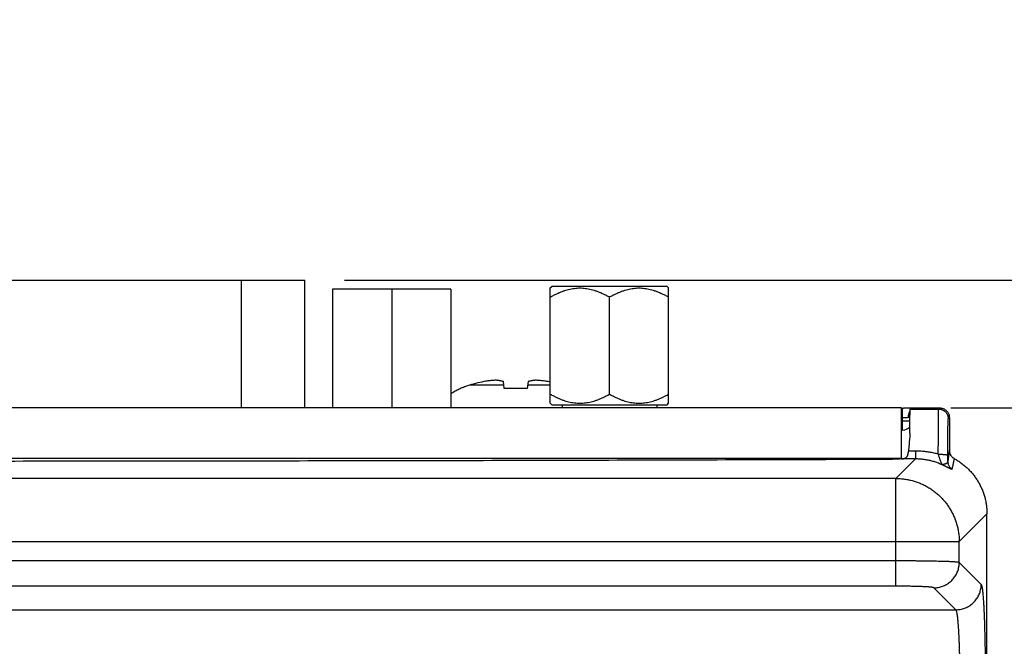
# Model space of a CAD drawing. Header units: inches. Extents: x 0 to 34, y 0 to 22.
# Tile 19 of 47: x 8.6 to 10.2, y 8.1 to 9.1. Entities that reach past the tile are written whole.
import ezdxf

# ---------------------------------------------------------------- set-up
doc = ezdxf.new("R2010")
doc.units = ezdxf.units.IN
doc.header["$LTSCALE"] = 1.87
doc.header["$MEASUREMENT"] = 0
doc.layers.get('0').update_dxf_attribs({"linetype": 'CONTINUOUS'})
doc.layers.add('DIMENSIONS', color=7, linetype='CONTINUOUS')
doc.styles.get("Standard").update_dxf_attribs({"font": 'txt', "width": 0.8})
doc.dimstyles.new('DIMSTYLE_1', dxfattribs={"dimtxt": 0.125, "dimasz": 0.18, "dimexe": 0.18, "dimexo": 0.0625, "dimgap": 0.09, "dimtad": 0, "dimtih": 1, "dimtoh": 1, "dimdec": 3, "dimzin": 4, "dimdsep": 46, "dimtxsty": 'STANDARD', "dimblk": '_FILLED', "dimblk1": '_FILLED', "dimblk2": '_FILLED', "dimcen": 0.09, "dimadec": 0, "dimazin": 0, "dimtp": 0.01, "dimtm": 0.01, "dimtfac": 1, "dimtdec": 3, "dimtofl": 0, "dimtmove": 0, "dimatfit": 3, "dimldrblk": '_FILLED', "dimfxl": 1, "dimtolj": 1, "dimtzin": 4, "dimarcsym": 0})

# ---------------------------------------------------------------- blocks, each defined once
blk = doc.blocks.new('_FILLED')
at = {"color": 0, "linetype": 'BYBLOCK'}
blk.add_solid([(0, 0), (-1, 0.1736), (-1, -0.1736)], dxfattribs=at)
blk = doc.blocks.new('*D3')
at = {"layer": 'DIMENSIONS', "color": 2, "linetype": 'CONTINUOUS'}
for p, q in [((10.1057, 8.5082), (11.7832, 8.5082)), ((11.6582, 8.5082), (11.6582, 7.3248)), ((11.6582, 4.9582), (11.6582, 6.8873)), ((10.1253, 4.9582), (11.7832, 4.9582))]:
    blk.add_line(p, q, dxfattribs=at)
at = {"layer": 'DIMENSIONS', "color": 2, "linetype": 'CONTINUOUS', "xscale": 0.18, "yscale": 0.18, "zscale": 0.18}
for p, rotation in [((11.6582, 8.5082), 90), ((11.6582, 4.9582), 270)]:
    blk.add_blockref('_FILLED', p, dxfattribs=dict(at, rotation=rotation))
at = {"layer": 'DIMENSIONS', "color": 2, "linetype": 'CONTINUOUS', "width": 0.8}
for s, p in [('3.550', (11.3082, 7.1373)), ('[', (11.3082, 6.9498)), (']', (11.9082, 6.9498)), ('90.17', (11.4082, 6.9498))]:
    blk.add_text(s, height=0.125, dxfattribs=at).set_placement(p)
blk = doc.blocks.new('*D22')
at = {"layer": 'DIMENSIONS', "color": 2, "linetype": 'CONTINUOUS'}
for p, q in [((10.9082, 8.7099), (10.9082, 9.0492)), ((10.9082, 9.0492), (11.0257, 9.0492)), ((9.1474, 8.7099), (11.0332, 8.7099)), ((10.1057, 8.5082), (11.0332, 8.5082)), ((10.9082, 8.5082), (10.9082, 8.1482))]:
    blk.add_line(p, q, dxfattribs=at)
at = {"layer": 'DIMENSIONS', "color": 2, "linetype": 'CONTINUOUS', "xscale": 0.18, "yscale": 0.18, "zscale": 0.18}
for p, rotation in [((10.9082, 8.7099), 270), ((10.9082, 8.5082), 90)]:
    blk.add_blockref('_FILLED', p, dxfattribs=dict(at, rotation=rotation))
at = {"layer": 'DIMENSIONS', "color": 2, "linetype": 'CONTINUOUS', "width": 0.8}
for s, p in [('[', (11.6132, 8.9867)), (']', (12.1132, 8.9867)), ('.202', (11.0882, 8.9867)), ('5.12', (11.7132, 8.9867))]:
    blk.add_text(s, height=0.125, dxfattribs=at).set_placement(p)

msp = doc.modelspace()

# ---------------------------------------------------------------- linework, layer by layer
at = {"color": 7, "linetype": 'CONTINUOUS'}
for p, q in [((8.3749, 8.7099), (9.0849, 8.7099)), ((8.9849, 8.5082), (8.9849, 8.7099)), ((9.0849, 8.5082), (9.0849, 8.7099)), ((9.4727, 8.6978), (9.4756, 8.7007)), ((9.4727, 8.5157), (9.4727, 8.6978)), ((9.4756, 8.7007), (9.6568, 8.7007)), ((9.6597, 8.6978), (9.6568, 8.7007)), ((9.6597, 8.5157), (9.6597, 8.6978)), ((9.1287, 8.6957), (9.1287, 8.5082)), ((9.3157, 8.6957), (9.1287, 8.6957)), ((9.2222, 8.6957), (9.2222, 8.5082)), ((9.3157, 8.6957), (9.3157, 8.5082)), ((9.5662, 8.5301), (9.5662, 8.6833)), ((9.3994, 8.5442), (9.3451, 8.5442)), ((9.3999, 8.539), (9.3988, 8.5498)), ((9.4376, 8.5498), (9.4364, 8.539)), ((9.4727, 8.5442), (9.437, 8.5442)), ((9.4364, 8.539), (9.3999, 8.539)), ((9.4752, 8.5132), (9.4727, 8.5157)), ((9.4752, 8.5132), (9.6572, 8.5132)), ((9.4912, 8.5132), (9.4912, 8.5082)), ((9.6412, 8.5132), (9.6412, 8.5082)), ((9.6572, 8.5132), (9.6597, 8.5157)), ((10.0277, 8.5082), (6.8287, 8.5082)), ((10.0277, 8.4276), (10.0277, 8.5082)), ((10.0277, 8.5079), (10.031, 8.5079)), ((10.0294, 8.493), (10.0294, 8.5079)), ((10.0414, 8.5064), (10.0432, 8.5082)), ((10.0414, 8.5064), (10.0864, 8.5064)), ((10.0432, 8.5082), (10.0882, 8.5082)), ((10.0864, 8.5064), (10.0882, 8.5082)), ((10.0294, 8.493), (10.0277, 8.493)), ((10.0277, 8.488), (10.0294, 8.488)), ((10.0294, 8.488), (10.0294, 8.493)), ((10.0294, 8.4732), (10.0294, 8.488)), ((10.1014, 8.4914), (10.1032, 8.4932)), ((10.1032, 8.4932), (10.1032, 8.4414)), ((10.0277, 8.4732), (10.0294, 8.4732)), ((10.0498, 8.44), (10.0387, 8.44)), ((10.0498, 8.44), (10.0498, 8.4276)), ((10.0277, 8.4282), (6.8287, 8.4282)), ((10.0189, 8.3968), (10.0498, 8.4276)), ((10.0498, 8.4276), (10.0272, 8.4276)), ((10.0189, 8.3968), (6.8374, 8.3968)), ((10.0189, 8.2265), (10.0189, 8.3968)), ((10.1188, 8.2969), (10.1627, 8.3407)), ((10.1627, 5.0581), (10.1627, 8.3407)), ((6.7375, 8.2969), (10.1188, 8.2969)), ((10.1188, 8.264), (10.1188, 8.2969)), ((10.0189, 8.2665), (6.8374, 8.2665)), ((10.1536, 8.2292), (10.1188, 8.264)), ((10.0189, 8.2265), (6.8374, 8.2265)), ((10.1136, 8.1893), (10.0789, 8.224)), ((6.7428, 8.1893), (10.1136, 8.1893))]:
    msp.add_line(p, q, dxfattribs=at)
msp.add_lwpolyline([(10.0431, 8.5081), (10.0358, 8.5079), (10.0334, 8.5079), (10.031, 8.5079)], dxfattribs=at)
for centre, radius, start, end in [((9.4182, 8.2999), 0.255, 100.6867, 106.6481), ((9.4182, 8.2999), 0.255, 77.6697, 79.3133), ((10.0294, 8.4882), 0.015, 270, 320.1447)]:
    msp.add_arc(centre, radius, start, end, dxfattribs=at)
for points, knots in [([(9.4727, 8.6833), (9.4744, 8.6843), (9.4778, 8.6862), (9.4828, 8.6887), (9.4877, 8.6909), (9.4924, 8.6927), (9.497, 8.6943), (9.5016, 8.6956), (9.5061, 8.6965), (9.5106, 8.6972), (9.515, 8.6977), (9.5194, 8.6978), (9.5239, 8.6977), (9.5283, 8.6972), (9.5328, 8.6965), (9.5373, 8.6956), (9.5418, 8.6943), (9.5465, 8.6927), (9.5512, 8.6909), (9.5561, 8.6887), (9.5611, 8.6862), (9.5645, 8.6843), (9.5662, 8.6833)], [0, 0, 0, 0, 0.060232, 0.116891, 0.170516, 0.221647, 0.270787, 0.3184, 0.364794, 0.410342, 0.455304, 0.5, 0.544697, 0.589658, 0.635206, 0.6816, 0.729213, 0.778353, 0.829484, 0.883109, 0.939768, 1, 1, 1, 1]), ([(9.5662, 8.6833), (9.5679, 8.6843), (9.5713, 8.6862), (9.5763, 8.6887), (9.5812, 8.6909), (9.5859, 8.6927), (9.5905, 8.6943), (9.5951, 8.6956), (9.5996, 8.6965), (9.6041, 8.6972), (9.6085, 8.6977), (9.6129, 8.6978), (9.6174, 8.6977), (9.6218, 8.6972), (9.6263, 8.6965), (9.6308, 8.6956), (9.6353, 8.6943), (9.64, 8.6927), (9.6447, 8.6909), (9.6496, 8.6887), (9.6546, 8.6862), (9.658, 8.6843), (9.6597, 8.6833)], [0, 0, 0, 0, 0.060232, 0.116891, 0.170516, 0.221647, 0.270787, 0.3184, 0.364794, 0.410342, 0.455304, 0.5, 0.544697, 0.589658, 0.635206, 0.6816, 0.729213, 0.778353, 0.829484, 0.883109, 0.939768, 1, 1, 1, 1]), ([(9.3451, 8.5442), (9.343, 8.5435), (9.3385, 8.542), (9.3319, 8.5394), (9.3253, 8.5363), (9.3199, 8.5334), (9.3168, 8.5314), (9.3157, 8.5307)], [0, 0, 0, 0, 0.209702, 0.431881, 0.656594, 0.879193, 1, 1, 1, 1]), ([(9.3868, 8.5519), (9.3857, 8.5519), (9.3836, 8.5517), (9.3805, 8.5515), (9.3773, 8.5512), (9.3741, 8.5509), (9.372, 8.5506), (9.3709, 8.5504)], [0, 0, 0, 0, 0.19852, 0.396142, 0.594309, 0.794823, 1, 1, 1, 1]), ([(9.3988, 8.5498), (9.3981, 8.55), (9.3967, 8.5503), (9.3946, 8.5508), (9.3926, 8.5512), (9.3907, 8.5515), (9.3887, 8.5517), (9.3874, 8.5519), (9.3868, 8.5519)], [0, 0, 0, 0, 0.179927, 0.351223, 0.516786, 0.678989, 0.839585, 1, 1, 1, 1]), ([(9.4496, 8.5519), (9.4489, 8.5519), (9.4476, 8.5517), (9.4457, 8.5515), (9.4437, 8.5511), (9.4417, 8.5508), (9.4397, 8.5503), (9.4383, 8.55), (9.4376, 8.5498)], [0, 0, 0, 0, 0.161847, 0.323429, 0.486091, 0.651496, 0.821894, 1, 1, 1, 1]), ([(9.4655, 8.5504), (9.4644, 8.5506), (9.4622, 8.5509), (9.459, 8.5512), (9.4559, 8.5515), (9.4527, 8.5517), (9.4506, 8.5519), (9.4496, 8.5519)], [0, 0, 0, 0, 0.205175, 0.40569, 0.603856, 0.801479, 1, 1, 1, 1]), ([(9.4727, 8.5301), (9.4744, 8.5291), (9.4778, 8.5273), (9.4828, 8.5247), (9.4877, 8.5226), (9.4924, 8.5207), (9.497, 8.5191), (9.5016, 8.5179), (9.5061, 8.5169), (9.5106, 8.5162), (9.515, 8.5158), (9.5194, 8.5156), (9.5239, 8.5158), (9.5283, 8.5162), (9.5328, 8.5169), (9.5373, 8.5179), (9.5418, 8.5191), (9.5465, 8.5207), (9.5512, 8.5226), (9.5561, 8.5247), (9.5611, 8.5273), (9.5645, 8.5291), (9.5662, 8.5301)], [0, 0, 0, 0, 0.060232, 0.116891, 0.170516, 0.221647, 0.270787, 0.3184, 0.364794, 0.410342, 0.455304, 0.5, 0.544697, 0.589658, 0.635206, 0.6816, 0.729213, 0.778353, 0.829484, 0.883109, 0.939768, 1, 1, 1, 1]), ([(9.5662, 8.5301), (9.5679, 8.5291), (9.5713, 8.5273), (9.5763, 8.5247), (9.5812, 8.5226), (9.5859, 8.5207), (9.5905, 8.5191), (9.5951, 8.5179), (9.5996, 8.5169), (9.6041, 8.5162), (9.6085, 8.5158), (9.6129, 8.5156), (9.6174, 8.5158), (9.6218, 8.5162), (9.6263, 8.5169), (9.6308, 8.5179), (9.6353, 8.5191), (9.64, 8.5207), (9.6447, 8.5226), (9.6496, 8.5247), (9.6546, 8.5273), (9.658, 8.5291), (9.6597, 8.5301)], [0, 0, 0, 0, 0.060232, 0.116891, 0.170516, 0.221647, 0.270787, 0.3184, 0.364794, 0.410342, 0.455304, 0.5, 0.544697, 0.589658, 0.635206, 0.6816, 0.729213, 0.778353, 0.829484, 0.883109, 0.939768, 1, 1, 1, 1]), ([(10.0386, 8.4934), (10.0386, 8.4939), (10.0386, 8.495), (10.0388, 8.4967), (10.0391, 8.4983), (10.0395, 8.4998), (10.04, 8.5012), (10.0406, 8.5026), (10.041, 8.5034), (10.0412, 8.5037)], [0, 0, 0, 0, 0.153727, 0.306403, 0.456616, 0.603133, 0.744929, 0.881195, 1, 1, 1, 1]), ([(10.0408, 8.4685), (10.0408, 8.4701), (10.0408, 8.4732), (10.0409, 8.4777), (10.0409, 8.482), (10.0409, 8.486), (10.041, 8.4896), (10.041, 8.493), (10.041, 8.496), (10.0411, 8.4986), (10.0411, 8.5009), (10.0412, 8.5028), (10.0412, 8.5042), (10.0413, 8.5053), (10.0414, 8.506), (10.0413, 8.5063), (10.0414, 8.5064)], [0, 0, 0, 0, 0.126098, 0.246029, 0.358847, 0.463834, 0.560888, 0.649332, 0.728494, 0.798147, 0.858037, 0.90768, 0.946791, 0.975336, 0.993091, 1, 1, 1, 1]), ([(10.0858, 8.4351), (10.0858, 8.437), (10.0858, 8.4408), (10.0858, 8.4465), (10.0859, 8.452), (10.0859, 8.4574), (10.0859, 8.4627), (10.0859, 8.4677), (10.0859, 8.4726), (10.086, 8.4772), (10.086, 8.4815), (10.086, 8.4856), (10.086, 8.4893), (10.0861, 8.4927), (10.0861, 8.4958), (10.0861, 8.4985), (10.0862, 8.5008), (10.0862, 8.5027), (10.0863, 8.5042), (10.0863, 8.5053), (10.0864, 8.506), (10.0863, 8.5063), (10.0864, 8.5064)], [0, 0, 0, 0, 0.080535, 0.160019, 0.238034, 0.314173, 0.388033, 0.459221, 0.527357, 0.592076, 0.65303, 0.709894, 0.762366, 0.810167, 0.853047, 0.89078, 0.923166, 0.950036, 0.971246, 0.986688, 0.996282, 1, 1, 1, 1]), ([(10.0864, 8.5064), (10.0869, 8.5064), (10.088, 8.5063), (10.0895, 8.5061), (10.091, 8.5057), (10.0925, 8.5051), (10.0939, 8.5044), (10.0952, 8.5035), (10.0964, 8.5025), (10.0976, 8.5014), (10.0985, 8.5002), (10.0994, 8.4989), (10.1001, 8.4975), (10.1007, 8.496), (10.1011, 8.4945), (10.1013, 8.4929), (10.1014, 8.4919), (10.1014, 8.4914)], [0, 0, 0, 0, 0.066665, 0.133331, 0.199998, 0.266664, 0.333331, 0.399999, 0.466666, 0.533334, 0.600001, 0.666669, 0.733336, 0.800003, 0.866669, 0.933335, 1, 1, 1, 1]), ([(10.0882, 8.5082), (10.0887, 8.5082), (10.0898, 8.5081), (10.0913, 8.5079), (10.0928, 8.5075), (10.0943, 8.5069), (10.0957, 8.5062), (10.097, 8.5053), (10.0982, 8.5043), (10.0994, 8.5032), (10.1003, 8.502), (10.1012, 8.5007), (10.1019, 8.4993), (10.1025, 8.4978), (10.1029, 8.4963), (10.1031, 8.4947), (10.1032, 8.4937), (10.1032, 8.4932)], [0, 0, 0, 0, 0.066673, 0.133327, 0.200015, 0.266655, 0.333353, 0.399984, 0.466686, 0.533314, 0.600016, 0.666647, 0.733345, 0.799985, 0.866673, 0.933327, 1, 1, 1, 1]), ([(10.0294, 8.493), (10.0299, 8.493), (10.031, 8.493), (10.0327, 8.4931), (10.0342, 8.4932), (10.0358, 8.4933), (10.0372, 8.4933), (10.0381, 8.4934), (10.0386, 8.4934)], [0, 0, 0, 0, 0.177231, 0.355342, 0.530365, 0.698368, 0.855871, 1, 1, 1, 1]), ([(10.0294, 8.488), (10.0299, 8.488), (10.031, 8.488), (10.0327, 8.488), (10.0343, 8.488), (10.0358, 8.488), (10.0373, 8.488), (10.0387, 8.488), (10.0399, 8.488), (10.0406, 8.488), (10.041, 8.488)], [0, 0, 0, 0, 0.144894, 0.288021, 0.42753, 0.561667, 0.688742, 0.807159, 0.915426, 1, 1, 1, 1]), ([(10.0386, 8.4934), (10.039, 8.4934), (10.0398, 8.4934), (10.0406, 8.4934), (10.041, 8.4934)], [0, 0, 0, 0, 0.528462, 1, 1, 1, 1]), ([(10.1008, 8.4334), (10.1008, 8.4351), (10.1008, 8.4383), (10.1008, 8.4431), (10.1009, 8.4479), (10.1009, 8.4525), (10.1009, 8.457), (10.1009, 8.4612), (10.1009, 8.4653), (10.101, 8.4692), (10.101, 8.4728), (10.101, 8.4761), (10.1011, 8.4791), (10.1011, 8.4819), (10.1011, 8.4843), (10.1012, 8.4863), (10.1012, 8.4881), (10.1013, 8.4894), (10.1013, 8.4904), (10.1014, 8.491), (10.1013, 8.4913), (10.1014, 8.4914)], [0, 0, 0, 0, 0.084303, 0.167766, 0.249759, 0.329668, 0.4069, 0.480972, 0.551508, 0.618125, 0.680424, 0.73804, 0.790615, 0.837832, 0.879426, 0.915162, 0.944859, 0.968332, 0.985388, 0.99594, 1, 1, 1, 1]), ([(10.0408, 8.4685), (10.0408, 8.4671), (10.0407, 8.4643), (10.0404, 8.4599), (10.04, 8.4551), (10.0395, 8.4502), (10.0391, 8.4451), (10.0388, 8.4417), (10.0387, 8.44)], [0, 0, 0, 0, 0.141424, 0.297472, 0.465088, 0.640744, 0.820474, 1, 1, 1, 1]), ([(10.0272, 8.4276), (10.0278, 8.4276), (10.029, 8.4277), (10.0306, 8.4279), (10.0321, 8.4283), (10.0333, 8.4288), (10.0344, 8.4294), (10.0353, 8.4302), (10.0361, 8.4311), (10.0367, 8.4321), (10.0373, 8.4332), (10.0377, 8.4344), (10.0381, 8.4357), (10.0384, 8.4371), (10.0386, 8.4385), (10.0387, 8.4395), (10.0387, 8.44)], [0, 0, 0, 0, 0.097468, 0.18332, 0.259239, 0.327809, 0.391606, 0.45252, 0.512522, 0.573928, 0.637678, 0.704003, 0.773043, 0.845653, 0.921529, 1, 1, 1, 1]), ([(10.0858, 8.4351), (10.0835, 8.4357), (10.0788, 8.4369), (10.0717, 8.4383), (10.0644, 8.4393), (10.0571, 8.4399), (10.0522, 8.44), (10.0498, 8.44)], [0, 0, 0, 0, 0.197472, 0.396775, 0.597363, 0.798649, 1, 1, 1, 1]), ([(10.0919, 8.4182), (10.0919, 8.4183), (10.0918, 8.4185), (10.0916, 8.4188), (10.0914, 8.4193), (10.0911, 8.42), (10.0907, 8.4209), (10.0903, 8.422), (10.0897, 8.4234), (10.0891, 8.425), (10.0885, 8.4268), (10.0878, 8.4288), (10.0871, 8.4309), (10.0864, 8.433), (10.086, 8.4344), (10.0858, 8.4351)], [0, 0, 0, 0, 0.010824, 0.030816, 0.06104, 0.102752, 0.157123, 0.225394, 0.308301, 0.404901, 0.513435, 0.631081, 0.754144, 0.878536, 1, 1, 1, 1]), ([(10.0858, 8.4351), (10.0864, 8.4351), (10.0875, 8.4351), (10.0891, 8.435), (10.0907, 8.435), (10.0923, 8.4349), (10.0937, 8.4348), (10.0951, 8.4347), (10.0963, 8.4346), (10.0975, 8.4345), (10.0984, 8.4343), (10.0993, 8.4342), (10.0999, 8.434), (10.1004, 8.4338), (10.1007, 8.4337), (10.1008, 8.4335), (10.1008, 8.4334)], [0, 0, 0, 0, 0.1095, 0.21763, 0.32309, 0.424586, 0.520874, 0.610781, 0.693217, 0.767197, 0.831853, 0.886463, 0.930485, 0.963635, 0.986155, 1, 1, 1, 1]), ([(10.1032, 8.4414), (10.1029, 8.4394), (10.1024, 8.4355), (10.1016, 8.4295), (10.1011, 8.4256), (10.1008, 8.4237)], [0, 0, 0, 0, 0.336315, 0.669684, 1, 1, 1, 1]), ([(10.1008, 8.4237), (10.1008, 8.4245), (10.1008, 8.426), (10.1008, 8.4285), (10.1008, 8.4309), (10.1008, 8.4326), (10.1008, 8.4334)], [0, 0, 0, 0, 0.24069, 0.488013, 0.741315, 1, 1, 1, 1]), ([(10.1032, 8.4414), (10.1032, 8.4409), (10.1032, 8.4398), (10.1035, 8.4382), (10.1039, 8.4367), (10.1045, 8.4352), (10.1053, 8.4337), (10.1061, 8.4324), (10.1072, 8.4312), (10.1083, 8.43), (10.1096, 8.4291), (10.1105, 8.4285), (10.111, 8.4282)], [0, 0, 0, 0, 0.10002, 0.200392, 0.300536, 0.400306, 0.500505, 0.600662, 0.700311, 0.800254, 0.900344, 1, 1, 1, 1]), ([(6.8429, 8.4274), (6.9132, 8.4271), (7.0539, 8.4266), (7.265, 8.426), (7.4763, 8.4254), (7.6877, 8.425), (7.8992, 8.4247), (8.1108, 8.4244), (8.3224, 8.4243), (8.534, 8.4243), (8.7456, 8.4244), (8.9572, 8.4247), (9.1687, 8.425), (9.3801, 8.4254), (9.5914, 8.426), (9.8025, 8.4266), (9.9431, 8.4271), (10.0134, 8.4274)], [0, 0, 0, 0, 0.066526, 0.133115, 0.199752, 0.26643, 0.333142, 0.399876, 0.466623, 0.533377, 0.600124, 0.666858, 0.73357, 0.800248, 0.866885, 0.933474, 1, 1, 1, 1]), ([(10.0272, 8.4276), (10.0265, 8.4276), (10.025, 8.4275), (10.0228, 8.4275), (10.0206, 8.4275), (10.0182, 8.4274), (10.0159, 8.4274), (10.0143, 8.4274), (10.0134, 8.4274)], [0, 0, 0, 0, 0.153037, 0.313203, 0.478905, 0.649314, 0.82359, 1, 1, 1, 1]), ([(10.0919, 8.4182), (10.09, 8.4191), (10.0862, 8.4208), (10.0802, 8.4229), (10.0742, 8.4246), (10.0681, 8.426), (10.062, 8.4269), (10.0559, 8.4275), (10.0518, 8.4276), (10.0498, 8.4276)], [0, 0, 0, 0, 0.144688, 0.28911, 0.433116, 0.576465, 0.718912, 0.860187, 1, 1, 1, 1]), ([(10.1008, 8.4237), (10.1008, 8.4234), (10.1007, 8.4227), (10.1004, 8.4219), (10.0997, 8.4211), (10.0988, 8.4205), (10.0978, 8.4199), (10.0966, 8.4196), (10.0956, 8.4192), (10.0947, 8.419), (10.0938, 8.4188), (10.0932, 8.4186), (10.0926, 8.4185), (10.0923, 8.4183), (10.0921, 8.4183), (10.0919, 8.4182), (10.0919, 8.4182)], [0, 0, 0, 0, 0.083332, 0.163377, 0.248396, 0.347266, 0.456413, 0.562876, 0.661731, 0.749412, 0.824815, 0.887154, 0.935229, 0.963986, 0.987311, 1, 1, 1, 1]), ([(10.1074, 8.4113), (10.1073, 8.4112), (10.1071, 8.4111), (10.1068, 8.4112), (10.1062, 8.4114), (10.1055, 8.4117), (10.1046, 8.4121), (10.1038, 8.4125), (10.1029, 8.4129), (10.102, 8.4134), (10.1011, 8.4138), (10.1003, 8.4142), (10.0995, 8.4146), (10.0987, 8.415), (10.098, 8.4154), (10.0974, 8.4157), (10.0967, 8.416), (10.0961, 8.4163), (10.0956, 8.4165), (10.0951, 8.4168), (10.0946, 8.417), (10.0942, 8.4172), (10.0938, 8.4174), (10.0934, 8.4175), (10.093, 8.4177), (10.0927, 8.4179), (10.0924, 8.418), (10.0921, 8.4181), (10.092, 8.4182), (10.0919, 8.4182)], [0, 0, 0, 0, 0.011458, 0.033375, 0.068798, 0.115909, 0.17082, 0.229002, 0.287981, 0.346367, 0.403165, 0.457754, 0.509761, 0.558995, 0.605292, 0.648666, 0.689245, 0.727207, 0.762656, 0.79546, 0.825596, 0.853291, 0.879183, 0.903727, 0.927109, 0.94909, 0.969079, 0.986394, 1, 1, 1, 1]), ([(10.1008, 8.4237), (10.1008, 8.4231), (10.1009, 8.422), (10.1011, 8.4205), (10.1016, 8.4189), (10.1022, 8.4174), (10.1029, 8.416), (10.1038, 8.4146), (10.1049, 8.4134), (10.106, 8.4123), (10.1069, 8.4116), (10.1074, 8.4113)], [0, 0, 0, 0, 0.111, 0.222039, 0.333098, 0.444181, 0.55529, 0.666427, 0.777593, 0.888784, 1, 1, 1, 1]), ([(10.111, 8.4282), (10.1105, 8.4263), (10.1097, 8.4226), (10.1085, 8.4169), (10.1077, 8.4132), (10.1074, 8.4113)], [0, 0, 0, 0, 0.336396, 0.669883, 1, 1, 1, 1]), ([(10.111, 8.4282), (10.1129, 8.4272), (10.1167, 8.4249), (10.1222, 8.4211), (10.1274, 8.417), (10.1324, 8.4125), (10.137, 8.4077), (10.1413, 8.4026), (10.1453, 8.3972), (10.1488, 8.3916), (10.152, 8.3858), (10.1548, 8.3797), (10.1572, 8.3735), (10.1592, 8.3671), (10.1608, 8.3606), (10.1619, 8.354), (10.1625, 8.3474), (10.1627, 8.3429), (10.1627, 8.3407)], [0, 0, 0, 0, 0.062478, 0.12495, 0.187417, 0.24988, 0.312343, 0.374808, 0.437277, 0.499752, 0.562235, 0.62473, 0.687236, 0.749757, 0.812292, 0.874844, 0.937413, 1, 1, 1, 1]), ([(10.0189, 8.3968), (10.0212, 8.3968), (10.0257, 8.3966), (10.0325, 8.3959), (10.0393, 8.3947), (10.0459, 8.3931), (10.0524, 8.391), (10.0587, 8.3885), (10.0649, 8.3855), (10.0709, 8.3822), (10.0766, 8.3784), (10.082, 8.3743), (10.0872, 8.3698), (10.092, 8.365), (10.0965, 8.3598), (10.1006, 8.3544), (10.1043, 8.3487), (10.1077, 8.3427), (10.1106, 8.3366), (10.1131, 8.3302), (10.1152, 8.3237), (10.1168, 8.3171), (10.118, 8.3104), (10.1187, 8.3036), (10.1188, 8.2991), (10.1188, 8.2969)], [0, 0, 0, 0, 0.043491, 0.086989, 0.130493, 0.174003, 0.217516, 0.261034, 0.304554, 0.348076, 0.391601, 0.435131, 0.478667, 0.522198, 0.56572, 0.609231, 0.652734, 0.69624, 0.739776, 0.783318, 0.826805, 0.870204, 0.913512, 0.956758, 1, 1, 1, 1]), ([(10.1188, 8.264), (10.1187, 8.264), (10.1182, 8.2642), (10.1172, 8.2643), (10.1158, 8.2645), (10.114, 8.2647), (10.1118, 8.2648), (10.1092, 8.265), (10.1061, 8.2651), (10.1027, 8.2653), (10.0989, 8.2654), (10.0948, 8.2656), (10.0903, 8.2657), (10.0855, 8.2658), (10.0804, 8.2659), (10.0751, 8.266), (10.0695, 8.2661), (10.0637, 8.2662), (10.0577, 8.2663), (10.0515, 8.2663), (10.0451, 8.2664), (10.0387, 8.2664), (10.0322, 8.2664), (10.0256, 8.2665), (10.0211, 8.2665), (10.0189, 8.2665)], [0, 0, 0, 0, 0.005391, 0.015043, 0.028996, 0.047211, 0.069617, 0.096118, 0.126598, 0.160919, 0.198919, 0.240418, 0.285223, 0.333146, 0.383984, 0.437531, 0.493559, 0.551823, 0.612072, 0.674043, 0.737467, 0.802065, 0.867556, 0.933639, 1, 1, 1, 1]), ([(10.0789, 8.224), (10.08, 8.224), (10.0824, 8.2241), (10.0858, 8.2246), (10.0892, 8.2253), (10.0925, 8.2264), (10.0958, 8.2277), (10.0989, 8.2293), (10.1018, 8.2312), (10.1046, 8.2333), (10.1071, 8.2357), (10.1095, 8.2383), (10.1116, 8.241), (10.1135, 8.244), (10.1151, 8.2471), (10.1164, 8.2503), (10.1175, 8.2536), (10.1183, 8.257), (10.1187, 8.2605), (10.1188, 8.2628), (10.1188, 8.264)], [0, 0, 0, 0, 0.055526, 0.111061, 0.166605, 0.222157, 0.277716, 0.333281, 0.388851, 0.444424, 0.499998, 0.555573, 0.611146, 0.666716, 0.722281, 0.777841, 0.833393, 0.888937, 0.944473, 1, 1, 1, 1]), ([(10.0789, 8.224), (10.0788, 8.2241), (10.0784, 8.2242), (10.0777, 8.2244), (10.0766, 8.2246), (10.0752, 8.2248), (10.0735, 8.225), (10.0714, 8.2252), (10.0691, 8.2253), (10.0664, 8.2255), (10.0635, 8.2256), (10.0603, 8.2258), (10.0569, 8.2259), (10.0532, 8.226), (10.0494, 8.2261), (10.0454, 8.2262), (10.0412, 8.2263), (10.0368, 8.2264), (10.0324, 8.2264), (10.028, 8.2265), (10.0234, 8.2265), (10.0204, 8.2265), (10.0189, 8.2265)], [0, 0, 0, 0, 0.006956, 0.019248, 0.037166, 0.060699, 0.089728, 0.124066, 0.163457, 0.207688, 0.25656, 0.309797, 0.367053, 0.427964, 0.492179, 0.559371, 0.629214, 0.701249, 0.774921, 0.849665, 0.924892, 1, 1, 1, 1]), ([(10.1136, 8.1893), (10.1148, 8.1893), (10.1171, 8.1894), (10.1205, 8.1898), (10.124, 8.1906), (10.1273, 8.1916), (10.1305, 8.193), (10.1336, 8.1946), (10.1365, 8.1965), (10.1393, 8.1986), (10.1419, 8.201), (10.1442, 8.2035), (10.1464, 8.2063), (10.1482, 8.2092), (10.1498, 8.2123), (10.1512, 8.2155), (10.1522, 8.2189), (10.153, 8.2223), (10.1535, 8.2257), (10.1536, 8.2281), (10.1536, 8.2292)], [0, 0, 0, 0, 0.055526, 0.111062, 0.166606, 0.222158, 0.277718, 0.333283, 0.388852, 0.444425, 0.5, 0.555574, 0.611147, 0.666717, 0.722282, 0.777841, 0.833393, 0.888938, 0.944473, 1, 1, 1, 1]), ([(10.1536, 8.2292), (10.1538, 8.229), (10.1541, 8.2284), (10.1544, 8.2271), (10.1548, 8.2253), (10.1552, 8.2229), (10.1556, 8.2199), (10.156, 8.2164), (10.1564, 8.2123), (10.1567, 8.2078), (10.1571, 8.2027), (10.1574, 8.1972), (10.1577, 8.1912), (10.158, 8.1847), (10.1583, 8.1779), (10.1586, 8.1707), (10.1588, 8.1631), (10.159, 8.1551), (10.1592, 8.1469), (10.1594, 8.1384), (10.1596, 8.1297), (10.1597, 8.1208), (10.1598, 8.1116), (10.1599, 8.1024), (10.1599, 8.093), (10.16, 8.0836), (10.16, 8.0742), (10.16, 8.0648), (10.1599, 8.0554), (10.1599, 8.0462), (10.1598, 8.0401), (10.1598, 8.0371)], [0, 0, 0, 0, 0.004148, 0.011013, 0.020752, 0.0334, 0.048941, 0.067325, 0.088467, 0.112269, 0.138633, 0.167471, 0.198693, 0.232196, 0.267853, 0.30553, 0.345073, 0.386327, 0.42913, 0.473308, 0.518684, 0.565112, 0.612446, 0.660539, 0.709215, 0.75824, 0.807364, 0.856341, 0.904928, 0.952887, 1, 1, 1, 1]), ([(10.1196, 8.1149), (10.1196, 8.1172), (10.1195, 8.1217), (10.1193, 8.1283), (10.1191, 8.1348), (10.1188, 8.141), (10.1186, 8.1469), (10.1183, 8.1525), (10.118, 8.1578), (10.1176, 8.1627), (10.1173, 8.1673), (10.1169, 8.1715), (10.1166, 8.1752), (10.1162, 8.1786), (10.1158, 8.1815), (10.1154, 8.184), (10.115, 8.186), (10.1145, 8.1875), (10.1141, 8.1886), (10.1138, 8.1891), (10.1136, 8.1893)], [0, 0, 0, 0, 0.091707, 0.180797, 0.266917, 0.349724, 0.428883, 0.504066, 0.574931, 0.641151, 0.702437, 0.758544, 0.809237, 0.854296, 0.893545, 0.926846, 0.954106, 0.975284, 0.990446, 1, 1, 1, 1])]:
    msp.add_open_spline(points, degree=3, knots=knots, dxfattribs=at)

# ---------------------------------------------------------------- dimensions: what is measured, and where the dimension line sits
at = {"layer": 'DIMENSIONS', "color": 2, "linetype": 'CONTINUOUS'}
for base, p1, angle, picture, middle in [((10.9082, 8.5082), (9.1474, 8.7099), 270, '*D22', (11.6507, 9.0492)), ((11.6582, 8.5082), (10.1253, 4.9582), 90, '*D3', (11.6582, 7.1061))]:
    dim = msp.add_linear_dim(base=base, p1=p1, p2=(10.1057, 8.5082), angle=angle, dimstyle='DIMSTYLE_1', dxfattribs=at)
    dim.commit()
    dim.dimension.update_dxf_attribs({"geometry": picture, "text_midpoint": middle, "dimtype": 160})

doc.saveas('drawing.dxf')
